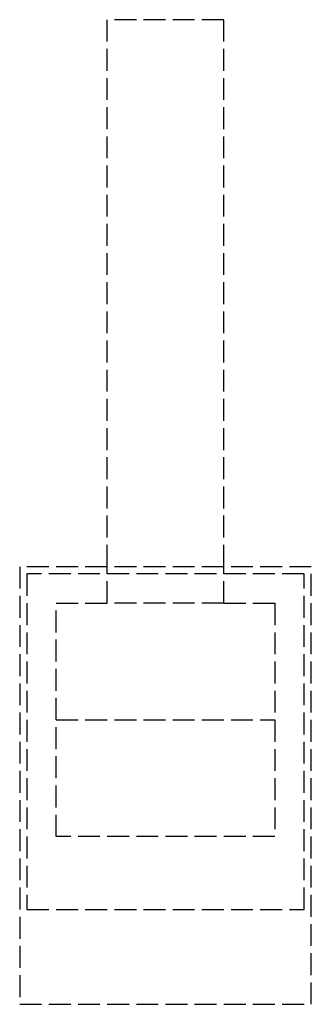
# Model space of a CAD drawing. Header units: millimetres. Extents: x -10 to 10, y -29.5 to 38.
import ezdxf

# ---------------------------------------------------------------- set-up
doc = ezdxf.new("R2010")
doc.units = ezdxf.units.MM
doc.header["$LTSCALE"] = 10
doc.linetypes.add('ALLCAD_Strich', pattern=[0.2, 0.15, -0.05])
doc.layers.add('BESCH_KONT_sich_schn_seit_2d', color=160, linetype='Continuous')

msp = doc.modelspace()

# ---------------------------------------------------------------- linework, layer by layer
at = {"layer": 'BESCH_KONT_sich_schn_seit_2d', "linetype": 'ALLCAD_Strich', "extrusion": (-1.09476e-47, 1, -2.22045e-16)}
for p, q in [((4, 38), (-4, 38)), ((-4, 0.5), (-4, 38)), ((4, 0.5), (4, 38)), ((-10, 0.5), (-10, -29.5)), ((10, 0.5), (-10, 0.5)), ((9.5, 0), (-9.5, 0)), ((-9.5, 0), (-9.5, -23)), ((-4, 0), (-4, 0.5)), ((-4, -2), (-4, 0)), ((4, 0), (4, 0.5)), ((4, -2), (4, 0)), ((9.5, -23), (9.5, 0)), ((10, -29.5), (10, 0.5)), ((-7.5, -18), (-7.5, -2)), ((-7.5, -2), (-4, -2)), ((4, -2), (-4, -2)), ((4, -2), (7.5, -2)), ((7.492, -2), (7.492, -2.005)), ((7.492, -2), (7.492, -2.005)), ((7.492, -2.005), (7.495, -2.005)), ((7.493, -2), (7.493, -2.005)), ((7.494, -2), (7.494, -2.005)), ((7.494, -2), (7.494, -2.005)), ((7.495, -2), (7.495, -2.005)), ((7.495, -2), (7.495, -2.005)), ((7.495, -2), (7.495, -2.005)), ((7.495, -2), (7.495, -2.005)), ((7.497, -2.005), (7.495, -2.005)), ((7.496, -2), (7.496, -2.005)), ((7.497, -2), (7.497, -2.005)), ((7.497, -2), (7.497, -2.005)), ((7.497, -2.005), (7.5, -2.005)), ((7.498, -2), (7.498, -2.005)), ((7.5, -2), (7.5, -2.005)), ((7.5, -2), (7.5, -18)), ((-7.5, -10), (7.5, -10)), ((7.5, -18), (-7.5, -18)), ((-9.5, -23), (9.5, -23)), ((-10, -29.5), (10, -29.5))]:
    msp.add_line(p, q, dxfattribs=at)

doc.saveas('drawing.dxf')
